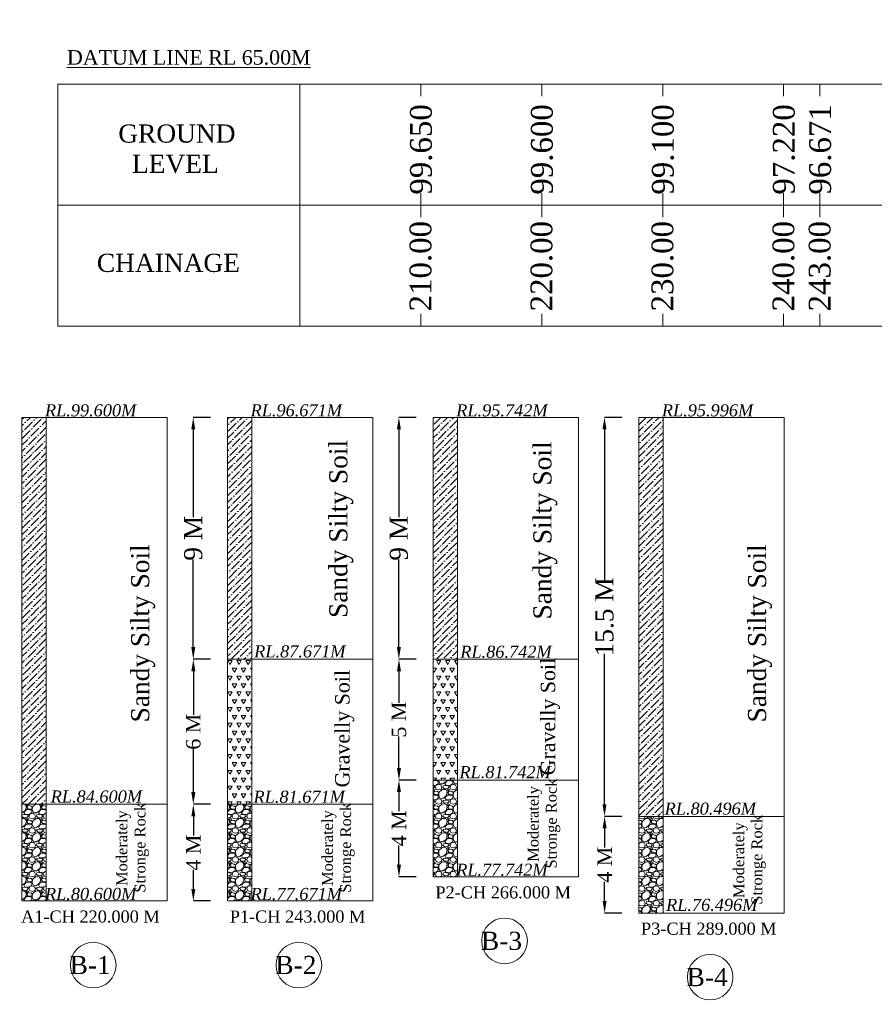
# Model space of a CAD drawing. Header units: millimetres. Extents: x -20950785 to 389010297, y -11535949 to 14056629.
# Tile 242 of 256: x 13360197 to 13430848, y -1586428 to -1504993. Entities that reach past the tile are written whole.
import ezdxf

# ---------------------------------------------------------------- set-up
doc = ezdxf.new("R2010")
doc.units = ezdxf.units.MM
doc.header["$LTSCALE"] = 60
doc.header["$MEASUREMENT"] = 0
doc.layers.add('TEXT', color=7, linetype='Continuous')
doc.styles.add('PDF Arial Bold', font='times.ttf')
doc.styles.add('style1', font='txt.shx', dxfattribs={"height": 1})
doc.dimstyles.get("Standard").update_dxf_attribs({"dimtxt": 400, "dimasz": 215, "dimexe": 0.18, "dimexo": 0.0625, "dimgap": 0.09, "dimtad": 0, "dimtih": 1, "dimtoh": 1, "dimdec": 0, "dimzin": 4, "dimdsep": 46, "dimtxsty": 'Standard', "dimblk": 'OPEN90', "dimcen": 0, "dimadec": 0, "dimazin": 1, "dimtfac": 1, "dimtdec": 0, "dimtix": 1, "dimtofl": 0, "dimtmove": 0, "dimatfit": 3, "dimldrblk": 'OPEN30', "dimfxl": 1, "dimtolj": 1, "dimtzin": 0, "dimarcsym": 0})
pattern_1 = [(228.0127875, (369693.18, -132066), (-9600, -10800), [161.4432, -15982.90566]), (184.96974073, (369585.18, -132186), (14400, 1200), [277.0416, -27427.10971]), (132.5104471, (369309.18, -132210), (12000, -13200), [195.3456, -19339.23912]), (267.273689, (368841.18, -132510), (1200, 24000), [252.2856, -24976.26965]), (292.8336542, (368829.18, -132762), (-6000, 14400), [247.386, -24491.24775]), (357.273689, (368925.18, -132990), (-24000, 1200), [252.2856, -24976.26965]), (37.69424047, (369177.18, -133002), (-15600, -12000), [333.6348, -33029.81826]), (72.25532837, (369441.18, -132798), (8400, 26400), [314.9856, -31183.5858]), (121.4295656, (369537.18, -132498), (-9600, 15600), [253.14, -25060.88773]), (175.2363583, (369405.18, -132282), (13200, -1200), [288.9984, -14160.9151]), (222.3974378, (369117.18, -132258), (-14400, -13200), [373.7376, -37000.05001]), (138.8140748, (370029.18, -132522), (-8400, 7200), [127.5612, -12628.61378]), (171.4692344, (369933.18, -132438), (15600, -2400), [242.6844, -24025.8137]), (225, (369693.2, -132402), (-1e-13, -1200), [169.7052, -1527.35107]), (203.1985905, (369609.18, -132258), (6000, 2400), [91.3896, -9047.53813]), (291.8014095, (369525.18, -132294), (-1200, 3600), [129.2436, -6332.95417]), (30.9637565, (369573.18, -132414), (3600, 2400), [209.9148, -6787.22747]), (161.5650512, (369753.2, -132306), (2400, -1200), [151.7892, -3642.94399]), (16.38954033, (368829.18, -132294), (12000, 3600), [212.64, -21051.41418]), (70.34617594, (369033.18, -132234), (-4800, -13200), [178.3932, -17660.8893]), (293.1985905, (369753.18, -132066), (-2400, 6000), [182.778, -8956.14973]), (343.61045967, (369825.18, -132234), (-12000, 3600), [212.64, -21051.41418]), (339.4439548, (368829.18, -133038), (-6000, 2400), [205.056, -10047.74849]), (294.7751406, (369021.18, -133110), (-6000, 13200), [171.8136, -17009.57168]), (66.8014095, (369765.18, -133266), (2400, 6000), [182.778, -8956.14973]), (17.35402464, (369837.18, -133098), (-15600, -4800), [201.1572, -19914.50834]), (69.4439548, (369177.18, -133266), (-2400, -6000), [102.528, -10150.27649]), (101.3099325, (369693.18, -133266), (-1200, 4800), [61.188, -6057.63542]), (165.9637565, (369681.18, -133206), (3600, -1200), [247.386, -4700.34075]), (186.00900596, (369441.18, -133146), (12000, 1200), [229.26, -22696.70781]), (303.6900675, (369573.18, -132522), (-1200, 2400), [173.0664, -4153.59513]), (353.1572266, (369669.18, -132666), (20400, -2400), [302.1528, -29913.07515]), (60.9453959, (369969.18, -132702), (-4800, -8400), [123.5472, -12231.20897]), (90, (370029.2, -132594), (-1200, 1200), [72, -1128]), (120.2564372, (369417.18, -133110), (4800, -8400), [166.7088, -16504.22399]), (48.0127875, (369333.18, -132966), (9600, 10800), [322.8864, -15821.46246]), (0, (369549.2, -132726), (1200, 1200), [312, -888]), (325.3048465, (369861.18, -132726), (12000, -8400), [189.7368, -18783.92916]), (254.0546041, (370017.18, -132834), (-1200, -4800), [174.7224, -8561.40947]), (207.64597536, (369969.18, -133002), (-22800, -12000), [284.478, -28163.36902]), (175.42607874, (369717.18, -133134), (-15600, 1200), [300.9588, -29794.88809])]
pattern_2 = [(45, (368829.2, -133266), (198.873782, 729.203868), [937.5, -187.5, 0, -187.5])]
pattern_3 = [(60, (368829.2, -133266), (-375, 649.519052), [375, -375]), (120, (368829.2, -133266), (-750, 4e-07), [375, -375]), (0, (368641.7, -132941.24), (375, 649.519052), [375, -375])]

# ---------------------------------------------------------------- blocks, each defined once
blk = doc.blocks.new('*D1331')
at = {"color": 0, "linetype": 'Continuous', "lineweight": -2, "ltscale": 2, "transparency": 16777216}
for p, q in [((13375964, -1537882), (13374545, -1537882)), ((13374545, -1538882), (13374545, -1546133)), ((13374545, -1556882), (13374545, -1549630)), ((13375964, -1557882), (13374545, -1557882))]:
    blk.add_line(p, q, dxfattribs=at)
at = {"color": 0, "linetype": 'Continuous', "lineweight": 9, "ltscale": 2, "transparency": 16777216}
for points in [[(13374378, -1538882), (13374711, -1538882), (13374545, -1537882)], [(13374378, -1556882), (13374711, -1556882), (13374545, -1557882)]]:
    blk.add_solid(points, dxfattribs=at)
at = {"layer": 'Defpoints', "color": 0, "linetype": 'Continuous', "lineweight": 9, "ltscale": 2, "transparency": 16777216}
for p in [(13375965, -1537882), (13374545, -1557882), (13375965, -1557882)]:
    blk.add_point(p, dxfattribs=at)
at = {"color": 0, "linetype": 'Continuous', "lineweight": 9, "ltscale": 2, "transparency": 16777216, "insert": (13374545, -1547882), "char_height": 1500, "attachment_point": 5, "rotation": 90, "style": 'PDF Arial Bold'}
blk.add_mtext('\\A1;9 M', dxfattribs=at)
blk = doc.blocks.new('*D1332')
at = {"color": 0, "linetype": 'Continuous', "lineweight": -2, "ltscale": 2, "transparency": 16777216}
for p, q in [((13392964, -1537882), (13391545, -1537882)), ((13391545, -1538882), (13391545, -1546133)), ((13391545, -1556882), (13391545, -1549630)), ((13392964, -1557882), (13391545, -1557882))]:
    blk.add_line(p, q, dxfattribs=at)
at = {"color": 0, "linetype": 'Continuous', "lineweight": 9, "ltscale": 2, "transparency": 16777216}
for points in [[(13391378, -1538882), (13391711, -1538882), (13391545, -1537882)], [(13391378, -1556882), (13391711, -1556882), (13391545, -1557882)]]:
    blk.add_solid(points, dxfattribs=at)
at = {"layer": 'Defpoints', "color": 0, "linetype": 'Continuous', "lineweight": 9, "ltscale": 2, "transparency": 16777216}
for p in [(13392965, -1537882), (13391545, -1557882), (13392965, -1557882)]:
    blk.add_point(p, dxfattribs=at)
at = {"color": 0, "linetype": 'Continuous', "lineweight": 9, "ltscale": 2, "transparency": 16777216, "insert": (13391545, -1547882), "char_height": 1500, "attachment_point": 5, "rotation": 90, "style": 'PDF Arial Bold'}
blk.add_mtext('\\A1;9 M', dxfattribs=at)
blk = doc.blocks.new('*D1333')
at = {"color": 0, "linetype": 'Continuous', "lineweight": -2, "ltscale": 2, "transparency": 16777216}
for p, q in [((13409964, -1537882), (13408545, -1537882)), ((13408545, -1538882), (13408545, -1551335)), ((13408545, -1569882), (13408545, -1557428)), ((13409968, -1570882), (13408545, -1570882))]:
    blk.add_line(p, q, dxfattribs=at)
at = {"color": 0, "linetype": 'Continuous', "lineweight": 9, "ltscale": 2, "transparency": 16777216}
for points in [[(13408378, -1538882), (13408711, -1538882), (13408545, -1537882)], [(13408378, -1569882), (13408711, -1569882), (13408545, -1570882)]]:
    blk.add_solid(points, dxfattribs=at)
at = {"layer": 'Defpoints', "color": 0, "linetype": 'Continuous', "lineweight": 9, "ltscale": 2, "transparency": 16777216}
for p in [(13409965, -1537882), (13408545, -1570882), (13409968, -1570882)]:
    blk.add_point(p, dxfattribs=at)
at = {"color": 0, "linetype": 'Continuous', "lineweight": 9, "ltscale": 2, "transparency": 16777216, "insert": (13408545, -1554382), "char_height": 1500, "attachment_point": 5, "rotation": 90, "style": 'PDF Arial Bold'}
blk.add_mtext('\\A1;15.5 M', dxfattribs=at)
blk = doc.blocks.new('*D1338')
at = {"color": 0, "linetype": 'Continuous', "lineweight": -2, "ltscale": 2, "transparency": 16777216}
for p, q in [((13375968, -1569882), (13374552, -1569882)), ((13374552, -1570882), (13374552, -1572462)), ((13374552, -1576882), (13374552, -1575301)), ((13375968, -1577882), (13374552, -1577882))]:
    blk.add_line(p, q, dxfattribs=at)
at = {"color": 0, "linetype": 'Continuous', "lineweight": 9, "ltscale": 2, "transparency": 16777216}
for points in [[(13374386, -1570882), (13374719, -1570882), (13374552, -1569882)], [(13374386, -1576882), (13374719, -1576882), (13374552, -1577882)]]:
    blk.add_solid(points, dxfattribs=at)
at = {"layer": 'Defpoints', "color": 0, "linetype": 'Continuous', "lineweight": 9, "ltscale": 2, "transparency": 16777216}
for p in [(13375968, -1569882), (13374552, -1577882), (13375968, -1577882)]:
    blk.add_point(p, dxfattribs=at)
at = {"color": 0, "linetype": 'Continuous', "lineweight": 9, "ltscale": 2, "transparency": 16777216, "insert": (13374552, -1573882), "char_height": 1200, "attachment_point": 5, "rotation": 90, "style": 'PDF Arial Bold'}
blk.add_mtext('\\A1;4 M', dxfattribs=at)
blk = doc.blocks.new('*D1339')
at = {"color": 0, "linetype": 'Continuous', "lineweight": -2, "ltscale": 2, "transparency": 16777216}
for p, q in [((13392968, -1567882), (13391552, -1567882)), ((13391552, -1568882), (13391552, -1570462)), ((13391552, -1574882), (13391552, -1573301)), ((13392968, -1575882), (13391552, -1575882))]:
    blk.add_line(p, q, dxfattribs=at)
at = {"color": 0, "linetype": 'Continuous', "lineweight": 9, "ltscale": 2, "transparency": 16777216}
for points in [[(13391386, -1568882), (13391719, -1568882), (13391552, -1567882)], [(13391386, -1574882), (13391719, -1574882), (13391552, -1575882)]]:
    blk.add_solid(points, dxfattribs=at)
at = {"layer": 'Defpoints', "color": 0, "linetype": 'Continuous', "lineweight": 9, "ltscale": 2, "transparency": 16777216}
for p in [(13392968, -1567882), (13391552, -1575882), (13392968, -1575882)]:
    blk.add_point(p, dxfattribs=at)
at = {"color": 0, "linetype": 'Continuous', "lineweight": 9, "ltscale": 2, "transparency": 16777216, "insert": (13391552, -1571882), "char_height": 1200, "attachment_point": 5, "rotation": 90, "style": 'PDF Arial Bold'}
blk.add_mtext('\\A1;4 M', dxfattribs=at)
blk = doc.blocks.new('*D1340')
at = {"color": 0, "linetype": 'Continuous', "lineweight": -2, "ltscale": 2, "transparency": 16777216}
for p, q in [((13409968, -1570882), (13408552, -1570882)), ((13408552, -1571882), (13408552, -1573462)), ((13408552, -1577882), (13408552, -1576301)), ((13409968, -1578882), (13408552, -1578882))]:
    blk.add_line(p, q, dxfattribs=at)
at = {"color": 0, "linetype": 'Continuous', "lineweight": 9, "ltscale": 2, "transparency": 16777216}
for points in [[(13408386, -1571882), (13408719, -1571882), (13408552, -1570882)], [(13408386, -1577882), (13408719, -1577882), (13408552, -1578882)]]:
    blk.add_solid(points, dxfattribs=at)
at = {"layer": 'Defpoints', "color": 0, "linetype": 'Continuous', "lineweight": 9, "ltscale": 2, "transparency": 16777216}
for p in [(13409968, -1570882), (13408552, -1578882), (13409968, -1578882)]:
    blk.add_point(p, dxfattribs=at)
at = {"color": 0, "linetype": 'Continuous', "lineweight": 9, "ltscale": 2, "transparency": 16777216, "insert": (13408552, -1574882), "char_height": 1200, "attachment_point": 5, "rotation": 90, "style": 'PDF Arial Bold'}
blk.add_mtext('\\A1;4 M', dxfattribs=at)
blk = doc.blocks.new('*D1345')
at = {"color": 0, "linetype": 'Continuous', "lineweight": -2, "ltscale": 2, "transparency": 16777216}
for p, q in [((13375964, -1557882), (13374552, -1557882)), ((13374552, -1558882), (13374552, -1562486)), ((13374552, -1568882), (13374552, -1565277)), ((13375968, -1569882), (13374552, -1569882))]:
    blk.add_line(p, q, dxfattribs=at)
at = {"color": 0, "linetype": 'Continuous', "lineweight": 9, "ltscale": 2, "transparency": 16777216}
for points in [[(13374386, -1558882), (13374719, -1558882), (13374552, -1557882)], [(13374386, -1568882), (13374719, -1568882), (13374552, -1569882)]]:
    blk.add_solid(points, dxfattribs=at)
at = {"layer": 'Defpoints', "color": 0, "linetype": 'Continuous', "lineweight": 9, "ltscale": 2, "transparency": 16777216}
for p in [(13375965, -1557882), (13374552, -1569882), (13375968, -1569882)]:
    blk.add_point(p, dxfattribs=at)
at = {"color": 0, "linetype": 'Continuous', "lineweight": 9, "ltscale": 2, "transparency": 16777216, "insert": (13374552, -1563882), "char_height": 1200, "attachment_point": 5, "rotation": 90, "style": 'PDF Arial Bold'}
blk.add_mtext('\\A1;6 M', dxfattribs=at)
blk = doc.blocks.new('*D1346')
at = {"color": 0, "linetype": 'Continuous', "lineweight": -2, "ltscale": 2, "transparency": 16777216}
for p, q in [((13392968, -1557882), (13391552, -1557882)), ((13391552, -1558882), (13391552, -1561490)), ((13391552, -1566882), (13391552, -1564273)), ((13392968, -1567882), (13391552, -1567882))]:
    blk.add_line(p, q, dxfattribs=at)
at = {"color": 0, "linetype": 'Continuous', "lineweight": 9, "ltscale": 2, "transparency": 16777216}
for points in [[(13391386, -1558882), (13391719, -1558882), (13391552, -1557882)], [(13391386, -1566882), (13391719, -1566882), (13391552, -1567882)]]:
    blk.add_solid(points, dxfattribs=at)
at = {"layer": 'Defpoints', "color": 0, "linetype": 'Continuous', "lineweight": 9, "ltscale": 2, "transparency": 16777216}
for p in [(13392968, -1557882), (13391552, -1567882), (13392968, -1567882)]:
    blk.add_point(p, dxfattribs=at)
at = {"color": 0, "linetype": 'Continuous', "lineweight": 9, "ltscale": 2, "transparency": 16777216, "insert": (13391552, -1562882), "char_height": 1200, "attachment_point": 5, "rotation": 90, "style": 'PDF Arial Bold'}
blk.add_mtext('\\A1;5 M', dxfattribs=at)

msp = doc.modelspace()

# ---------------------------------------------------------------- hatches: boundary and pattern name
at = {"linetype": 'Continuous', "lineweight": 9, "ltscale": 2}
h = msp.add_hatch(dxfattribs=at)
h.set_pattern_fill('ANSI36', scale=3000)
h.set_pattern_definition(pattern_2)
h.paths.add_polyline_path([(13362384.68, -1537881.5), (13360384.68, -1537881.5), (13360384.68, -1569881.5), (13362384.68, -1569881.5)])
h = msp.add_hatch(dxfattribs=at)
h.set_pattern_fill('ANSI36', scale=3000)
h.set_pattern_definition(pattern_2)
h.paths.add_polyline_path([(13379384.68, -1537881.5), (13377384.68, -1537881.5), (13377384.68, -1557881.5), (13379384.68, -1557881.5)])
h = msp.add_hatch(dxfattribs=at)
h.set_pattern_fill('ANSI36', scale=3000)
h.set_pattern_definition(pattern_2)
h.paths.add_polyline_path([(13396384.68, -1537881.5), (13394384.68, -1537881.5), (13394384.68, -1557881.5), (13396384.68, -1557881.5)])
h = msp.add_hatch(dxfattribs=at)
h.set_pattern_fill('ANSI36', scale=3000)
h.set_pattern_definition(pattern_2)
h.paths.add_polyline_path([(13413384.68, -1537881.5), (13411384.68, -1537881.5), (13411384.68, -1570881.5), (13413384.68, -1570881.5)])
h = msp.add_hatch(dxfattribs=at)
h.set_pattern_fill('TRIANG', scale=2000)
h.set_pattern_definition(pattern_3)
h.paths.add_polyline_path([(13379384.68, -1557881.5), (13377384.68, -1557881.5), (13377384.68, -1569881.5), (13379384.68, -1569881.5)])
h = msp.add_hatch(dxfattribs=at)
h.set_pattern_fill('TRIANG', scale=2000)
h.set_pattern_definition(pattern_3)
h.paths.add_polyline_path([(13396384.68, -1557881.5), (13394384.68, -1557881.5), (13394384.68, -1567881.5), (13396384.68, -1567881.5)])
h = msp.add_hatch(dxfattribs=at)
h.set_pattern_fill('GRAVEL', scale=1200)
h.set_pattern_definition(pattern_1)
h.paths.add_polyline_path([(13396384.68, -1567881.5), (13394384.68, -1567881.5), (13394384.68, -1575881.5), (13396384.68, -1575881.5)])
h.paths.add_polyline_path([(13396036.85, -1576370.89), (13404087.68, -1576370.89), (13404087.68, -1574235.71), (13396036.85, -1574235.71)], flags=9)
h = msp.add_hatch(dxfattribs=at)
h.set_pattern_fill('GRAVEL', scale=1200)
h.set_pattern_definition(pattern_1)
h.paths.add_polyline_path([(13362384.68, -1569881.5), (13360384.68, -1569881.5), (13360384.68, -1577881.5), (13362384.68, -1577881.5)])
h.paths.add_polyline_path([(13362036.85, -1578370.89), (13370087.68, -1578370.89), (13370087.68, -1576235.71), (13362036.85, -1576235.71)], flags=9)
h = msp.add_hatch(dxfattribs=at)
h.set_pattern_fill('GRAVEL', scale=1200)
h.set_pattern_definition(pattern_1)
h.paths.add_polyline_path([(13379384.68, -1569881.5), (13377384.68, -1569881.5), (13377384.68, -1577881.5), (13379384.68, -1577881.5)])
h.paths.add_polyline_path([(13379036.85, -1578370.89), (13387087.68, -1578370.89), (13387087.68, -1576235.71), (13379036.85, -1576235.71)], flags=9)
h = msp.add_hatch(dxfattribs=at)
h.set_pattern_fill('GRAVEL', scale=1200)
h.set_pattern_definition(pattern_1)
h.paths.add_polyline_path([(13411384.68, -1578881.5), (13413384.68, -1578881.5), (13413384.68, -1570881.5), (13411384.68, -1570881.5)])
h.paths.add_polyline_path([(13413383.72, -1579274.6), (13421434.55, -1579274.6), (13421434.55, -1577139.41), (13413383.72, -1577139.41)], flags=9)

# ---------------------------------------------------------------- linework, layer by layer
at = {"color": 7, "linetype": 'Continuous', "lineweight": 9, "ltscale": 2}
for p, q in [((13363352.55, -1510330.02), (13383352.55, -1510330.02)), ((13363352.55, -1530330.02), (13363352.55, -1510330.02)), ((13383352.55, -1510330.02), (13383352.55, -1530330.02)), ((13383352.55, -1510330.02), (13403352.55, -1510330.02)), ((13393352.55, -1510330.02), (13393352.55, -1511330.02)), ((13403352.55, -1510330.02), (13423352.55, -1510330.02)), ((13403352.55, -1510330.02), (13403352.55, -1511330.02)), ((13413352.55, -1510330.02), (13413352.55, -1511330.02)), ((13423352.55, -1510330.02), (13443352.55, -1510330.02)), ((13423352.55, -1510330.02), (13423352.55, -1511330.02)), ((13426352.55, -1510330.02), (13426352.55, -1511330.02)), ((13393352.55, -1519330.02), (13393352.55, -1521330.02)), ((13403352.55, -1519330.02), (13403352.55, -1521330.02)), ((13413352.55, -1519330.02), (13413352.55, -1521330.02)), ((13423352.55, -1519330.02), (13423352.55, -1521330.02)), ((13426352.55, -1519330.02), (13426352.55, -1521330.02)), ((13363352.55, -1520330.02), (13383352.55, -1520330.02)), ((13383352.55, -1520330.02), (13583352.55, -1520330.02)), ((13393352.55, -1529330.02), (13393352.55, -1530330.02)), ((13403352.55, -1529330.02), (13403352.55, -1530330.02)), ((13413352.55, -1529330.02), (13413352.55, -1530330.02)), ((13423352.55, -1529330.02), (13423352.55, -1530330.02)), ((13426352.55, -1529330.02), (13426352.55, -1530330.02)), ((13383352.55, -1530330.02), (13363352.55, -1530330.02)), ((13403352.55, -1530330.02), (13383352.55, -1530330.02)), ((13423352.55, -1530330.02), (13403352.55, -1530330.02)), ((13443352.55, -1530330.02), (13423352.55, -1530330.02)), ((13360384.68, -1537881.5), (13360384.68, -1577881.5)), ((13372384.68, -1537881.5), (13360384.68, -1537881.5)), ((13362384.68, -1577881.5), (13362384.68, -1537881.5)), ((13372384.68, -1577881.5), (13372384.68, -1537881.5)), ((13377384.68, -1537881.5), (13377384.68, -1577881.5)), ((13389384.68, -1537881.5), (13377384.68, -1537881.5)), ((13379384.68, -1577881.5), (13379384.68, -1537881.5)), ((13389384.68, -1577881.5), (13389384.68, -1537881.5)), ((13394384.68, -1537881.5), (13394384.68, -1575881.5)), ((13406384.68, -1537881.5), (13394384.68, -1537881.5)), ((13396384.68, -1575881.5), (13396384.68, -1537881.5)), ((13406384.68, -1575881.5), (13406384.68, -1537881.5)), ((13411384.68, -1537881.5), (13411384.68, -1578881.5)), ((13423384.68, -1537881.5), (13411384.68, -1537881.5)), ((13413384.68, -1578881.5), (13413384.68, -1537881.5)), ((13423384.68, -1578881.5), (13423384.68, -1537881.5)), ((13377384.68, -1557881.5), (13389384.68, -1557881.5)), ((13394384.68, -1557881.5), (13406384.68, -1557881.5)), ((13394384.68, -1567881.5), (13406384.68, -1567881.5)), ((13360384.68, -1569881.5), (13362384.68, -1569881.5)), ((13362384.68, -1569881.5), (13372384.68, -1569881.5)), ((13377384.68, -1569881.5), (13389384.68, -1569881.5)), ((13411384.68, -1570881.5), (13423384.68, -1570881.5)), ((13394384.68, -1575881.5), (13396384.68, -1575881.5)), ((13394384.68, -1575881.5), (13406384.68, -1575881.5)), ((13360384.68, -1577881.5), (13372384.68, -1577881.5)), ((13377384.68, -1577881.5), (13379384.68, -1577881.5)), ((13377384.68, -1577881.5), (13389384.68, -1577881.5)), ((13411384.68, -1578881.5), (13413384.68, -1578881.5)), ((13411384.68, -1578881.5), (13423384.68, -1578881.5))]:
    msp.add_line(p, q, dxfattribs=at)
for centre, radius in [((13500903, -1533338), 347474.95), ((13400277.68, -1581185.25), 1886.25), ((13366277.68, -1583185.25), 1886.25), ((13383277.68, -1583185.25), 1886.25), ((13417277.68, -1584185.25), 1886.25)]:
    msp.add_circle(centre, radius, dxfattribs=at)

# ---------------------------------------------------------------- texts
at = {"color": 7, "linetype": 'Continuous', "lineweight": 9, "ltscale": 2, "attachment_point": 1, "rotation": 90, "style": 'PDF Arial Bold'}
for s, width, insert, char_height in [('\\pi1240.70522,t5740.70522;Moderately \\P\\pi690.45288,t5190.45288;Stronge Rock', 8577.0125, (13402191.87, -1575885.51), 900), ('\\pi1240.70522,t5740.70522;Moderately \\P\\pi690.45288,t5190.45288;Stronge Rock', 8577.0125, (13368191.87, -1577885.51), 900), ('\\pi1240.70522,t5740.70522;Moderately \\P\\pi690.45288,t5190.45288;Stronge Rock', 8577.0125, (13385191.87, -1577885.51), 900), ('\\pi1240.70522,t5740.70522;Moderately \\P\\pi690.45288,t5190.45288;Stronge Rock', 8577.0125, (13419191.87, -1578885.51), 900), ('\\pi1240.70522,t5740.70522;Moderately \\P\\pi690.45288,t5190.45288;Stronge Rock', 8577.0125, (13419420.24, -1621654.51), 900), ('\\pi1240.70522,t5740.70522;Moderately \\P\\pi690.45288,t5190.45288;Stronge Rock', 8577.0125, (13402420.24, -1623654.51), 900), ('\\pi1240.70522,t5740.70522;Moderately \\P\\pi690.45288,t5190.45288;Stronge Rock', 8577.0125, (13368420.24, -1626654.51), 900), ('\\pt7500;Sandy Silty Soil', 19976.8492, (13385786.58, -1554477.02), 1500), ('\\pt7500;Sandy Silty Soil', 19976.8492, (13402659.58, -1554601.02), 1500), ('\\pt7500;Sandy Silty Soil', 19976.8492, (13369407.08, -1563113.02), 1500), ('\\pt7500;Sandy Silty Soil', 19976.8492, (13420407.08, -1563113.02), 1500), ('\\pt6000;Gravelly Soil', 19976.8492, (13403271.08, -1567492.02), 1200), ('\\pt6000;Gravelly Soil', 19976.8492, (13386271.08, -1568492.02), 1200)]:
    msp.add_mtext_dynamic_manual_height_columns(s, width=width, gutter_width=1, heights=[0], dxfattribs=dict(at, insert=insert, char_height=char_height))
at = {"linetype": 'Continuous', "lineweight": 9, "attachment_point": 1}
for s, insert, char_height in [('{\\fTimes New Roman|b0|i0|c0|p18;\\LDATUM LINE RL 65.00M}', (13364107.08, -1507510.79), 1200), ('{\\fTimes New Roman|b0|i0|c0|p18;GROUND\\P  LEVEL}', (13368346.72, -1513659.98), 1500), ('{\\fTimes New Roman|b0|i0|c0|p18;CHAINAGE}', (13366575.88, -1524355.05), 1500)]:
    msp.add_mtext(s, dxfattribs=dict(at, insert=insert, char_height=char_height))
at = {"linetype": 'Continuous', "lineweight": 9, "char_height": 1800, "attachment_point": 1, "rotation": 90}
for s, insert in [('{\\fTimes New Roman|b0|i0|c0|p18;99.650}', (13392465.75, -1519461.1)), ('{\\fTimes New Roman|b0|i0|c0|p18;99.600}', (13402465.75, -1519461.1)), ('{\\fTimes New Roman|b0|i0|c0|p18;99.100}', (13412465.75, -1519461.1)), ('{\\fTimes New Roman|b0|i0|c0|p18;97.220}', (13422465.75, -1519461.1)), ('{\\fTimes New Roman|b0|i0|c0|p18;96.671}', (13425465.75, -1519461.1)), ('{\\fTimes New Roman|b0|i0|c0|p18;210.00}', (13392429.98, -1529117.18)), ('{\\fTimes New Roman|b0|i0|c0|p18;220.00}', (13402429.98, -1529117.18)), ('{\\fTimes New Roman|b0|i0|c0|p18;230.00}', (13412429.98, -1529117.18)), ('{\\fTimes New Roman|b0|i0|c0|p18;240.00}', (13422429.98, -1529117.18)), ('{\\fTimes New Roman|b0|i0|c0|p18;243.00}', (13425429.98, -1529117.18))]:
    msp.add_mtext(s, dxfattribs=dict(at, insert=insert))
at = {"linetype": 'Continuous', "lineweight": 9, "attachment_point": 1}
for s, insert, char_height, width in [('\\pi3313.63157;{\\fTimes New Roman|b0|i0|c0|p18;medium \\P\\pi1814.9834;compacted soil\\H1.00001x;\\P\\pi0;      }', (11748274.52, -1522913.25, -17483.87), 750, 10242.62), ('\\pi3313.63157;{\\fTimes New Roman|b0|i0|c0|p18;medium \\P\\pi1814.9834;compacted soil\\H1.00001x;\\P\\pi0;      }', (11721469.49, -1523931.04, -17483.87), 750, 10242.62), ('\\pi2740.72241;{\\fTimes New Roman|b0|i0|c0|p18;compacted \\P\\pi4359.6842;soil\\H1.00001x;\\P\\pi0;      }', (10497499.53, -1530929.72, -17483.87), 750, 10242.62), ('\\pi2740.72241;{\\fTimes New Roman|b0|i0|c0|p18;compacted \\P\\pi4359.6842;soil\\H1.00001x;\\P\\pi0;      }', (10470694.51, -1533491.03, -17483.87), 750, 10242.62), ('\\pi2917.05681;{\\fTimes New Roman|b0|i0|c0|p18;\\LCertified that the boring details  shown are correct.}', (11725062.51, -1543620.32, -17483.87), 750, 28256.2477), ('\\pi7448.80773;{\\fTimes New Roman|b0|i0|c0|p18;\\LCertified that the boring details  shown are correct.}', (12463812.32, -1576321.57), 1915.15152, 72153.3279), ('\\pi5418.09167,t45718.09167;{\\fTimes New Roman|b0|i0|c0|p18;\\L ELEVATION OF \\P\\pi2504.57329,t42804.57329;ABUTMENT ELEMENT \\P\\pi7381.21352,t47681.21352;DIRECTION}', (12166780.87, -1584775.46), 1300, 25045.2677)]:
    msp.add_mtext(s, dxfattribs=dict(at, insert=insert, char_height=char_height, width=width))
at = {"color": 7, "linetype": 'Continuous', "lineweight": 9, "ltscale": 2, "char_height": 1000, "width": 5796.7256, "attachment_point": 3, "style": 'PDF Arial Bold'}
for s, insert in [('{\\fTimes New Roman|b0|i1|c0|p18;RL.99.600M}', (13369837.68, -1536801.5)), ('{\\fTimes New Roman|b0|i1|c0|p18;RL.96.671M}', (13386837.68, -1536801.5)), ('{\\fTimes New Roman|b0|i1|c0|p18;RL.95.742M}', (13403837.68, -1536801.5)), ('{\\fTimes New Roman|b0|i1|c0|p18;RL.95.996M}', (13420837.68, -1536801.5)), ('{\\fTimes New Roman|b0|i1|c0|p18;RL.87.671M}', (13387133.2, -1556739.97)), ('{\\fTimes New Roman|b0|i1|c0|p18;RL.86.742M}', (13404173.04, -1556771.04)), ('{\\fTimes New Roman|b0|i1|c0|p18;RL.81.742M}', (13404099.53, -1566726.75)), ('{\\fTimes New Roman|b0|i1|c0|p18;RL.84.600M}', (13370311.31, -1568742.33)), ('{\\fTimes New Roman|b0|i1|c0|p18;RL.81.671M}', (13387080.29, -1568764.2)), ('{\\fTimes New Roman|b0|i1|c0|p18;RL.80.496M}', (13421067.7, -1569744.04)), ('{\\fTimes New Roman|b0|i1|c0|p18;RL.77.742M}', (13403837.68, -1574801.5)), ('{\\fTimes New Roman|b0|i1|c0|p18;RL.80.600M}', (13369837.68, -1576801.5)), ('{\\fTimes New Roman|b0|i1|c0|p18;RL.77.671M}', (13386837.68, -1576801.5)), ('{\\fTimes New Roman|b0|i1|c0|p18;RL.76.496M}', (13421184.55, -1577705.2))]:
    msp.add_mtext(s, dxfattribs=dict(at, insert=insert))
at = {"color": 7, "linetype": 'Continuous', "lineweight": 9, "ltscale": 2, "insert": (12489839.11, -1554708.18), "char_height": 900, "attachment_point": 1, "style": 'PDF Arial Bold'}
msp.add_mtext_dynamic_manual_height_columns('\\pi1240.70522,t5740.70522;Moderately \\P\\pi690.45288,t5190.45288;Stronge Rock', width=8577.0125, gutter_width=1, heights=[0], dxfattribs=at)
at = {"linetype": 'Continuous', "lineweight": 9, "char_height": 750, "width": 22678.6984, "attachment_point": 1, "style": 'style1'}
for insert in [(10046282.47, -1573923.48), (11296226.84, -1573923.48)]:
    msp.add_mtext('\\pi6024.46095;{\\fTimes New Roman|b0|i0|c0|p18;\\LELEVATION OF PIER \\P\\pi3569.25186;ALONG CURRENT DIRECTION  }', dxfattribs=dict(at, insert=insert))
at = {"color": 7, "linetype": 'Continuous', "lineweight": 9, "ltscale": 2, "attachment_point": 3, "style": 'PDF Arial Bold'}
for s, insert, char_height in [('P2-CH 266.000 M', (13405768.07, -1576670.43), 1000), ('A1-CH 220.000 M', (13371768.07, -1578670.43), 1000), ('P1-CH 243.000 M', (13388768.07, -1578670.43), 1000), ('P3-CH 289.000 M', (13422768.07, -1579670.43), 1000), ('B-3', (13401726.76, -1580425.7), 1500), ('B-1', (13367726.76, -1582425.7), 1500), ('B-2', (13384726.76, -1582425.7), 1500), ('B-4', (13418726.76, -1583425.7), 1500)]:
    msp.add_mtext(s, dxfattribs=dict(at, insert=insert, char_height=char_height))
at = {"layer": 'TEXT', "linetype": 'Continuous', "lineweight": 9, "char_height": 1300, "attachment_point": 1}
for s, insert, width in [('\\pi2427.77062;{\\fTimes New Roman|b0|i0|c0|p18;\\LELEVATION OF PIER \\P\\pi3593.74034;ALONG CURRENT \\P\\pi6498.82325;DIRECTION  }', (12201657.42, -1570888.18), 23280.4872), ('\\pi1974.11068;{\\fTimes New Roman|b0|i0|c0|p18;\\LELEVATION OF PIER \\P\\pi3681.82517;ALONG TRAFFIC  \\P\\pi6045.16331;DIRECTION  }', (12222299.86, -1571340.89), 22373.1673)]:
    msp.add_mtext(s, dxfattribs=dict(at, insert=insert, width=width))

# ---------------------------------------------------------------- dimensions: what is measured, and where the dimension line sits
at = {"color": 7, "linetype": 'Continuous', "lineweight": 9, "ltscale": 2}
for base, p1, p2, text, override, picture, middle in [((13374544.68, -1557881.5), (13375964.56, -1537881.5), (13375964.56, -1557881.5), '9 M', {"dimtxt": 1500, "dimasz": 1000, "dimtxsty": 'PDF Arial Bold', "dimfxl": 300}, '*D1331', (13374544.68, -1547881.5)), ((13391544.68, -1557881.5), (13392964.56, -1537881.5), (13392964.56, -1557881.5), '9 M', {"dimtxt": 1500, "dimasz": 1000, "dimtxsty": 'PDF Arial Bold', "dimfxl": 300}, '*D1332', (13391544.68, -1547881.5)), ((13408544.68, -1570881.5), (13409964.56, -1537881.5), (13409968.31, -1570881.5), '15.5 M', {"dimtxt": 1500, "dimasz": 1000, "dimtxsty": 'PDF Arial Bold', "dimfxl": 300}, '*D1333', (13408544.68, -1554381.5)), ((13374552.18, -1569881.5), (13375964.56, -1557881.5), (13375968.31, -1569881.5), '6 M', {"dimtxt": 1200, "dimasz": 1000, "dimtxsty": 'PDF Arial Bold', "dimfxl": 300}, '*D1345', (13374552.18, -1563881.5)), ((13391552.18, -1567881.5), (13392968.31, -1557881.5), (13392968.31, -1567881.5), '5 M', {"dimtxt": 1200, "dimasz": 1000, "dimtxsty": 'PDF Arial Bold', "dimfxl": 300}, '*D1346', (13391552.18, -1562881.5)), ((13391552.18, -1575881.5), (13392968.31, -1567881.5), (13392968.31, -1575881.5), '4 M', {"dimtxt": 1200, "dimasz": 1000, "dimtxsty": 'PDF Arial Bold', "dimfxl": 300}, '*D1339', (13391552.18, -1571881.5)), ((13374552.18, -1577881.5), (13375968.31, -1569881.5), (13375968.31, -1577881.5), '4 M', {"dimtxt": 1200, "dimasz": 1000, "dimtxsty": 'PDF Arial Bold', "dimfxl": 300}, '*D1338', (13374552.18, -1573881.5)), ((13408552.18, -1578881.5), (13409968.31, -1570881.5), (13409968.31, -1578881.5), '4 M', {"dimtxt": 1200, "dimasz": 1000, "dimtxsty": 'PDF Arial Bold', "dimfxl": 300}, '*D1340', (13408552.18, -1574881.5))]:
    dim = msp.add_linear_dim(base=base, p1=p1, p2=p2, angle=90, text=text, dimstyle='Standard', override=override, dxfattribs=at)
    dim.commit()
    dim.dimension.update_dxf_attribs({"geometry": picture, "text_midpoint": middle, "text_rotation": 90})

doc.saveas('drawing.dxf')
